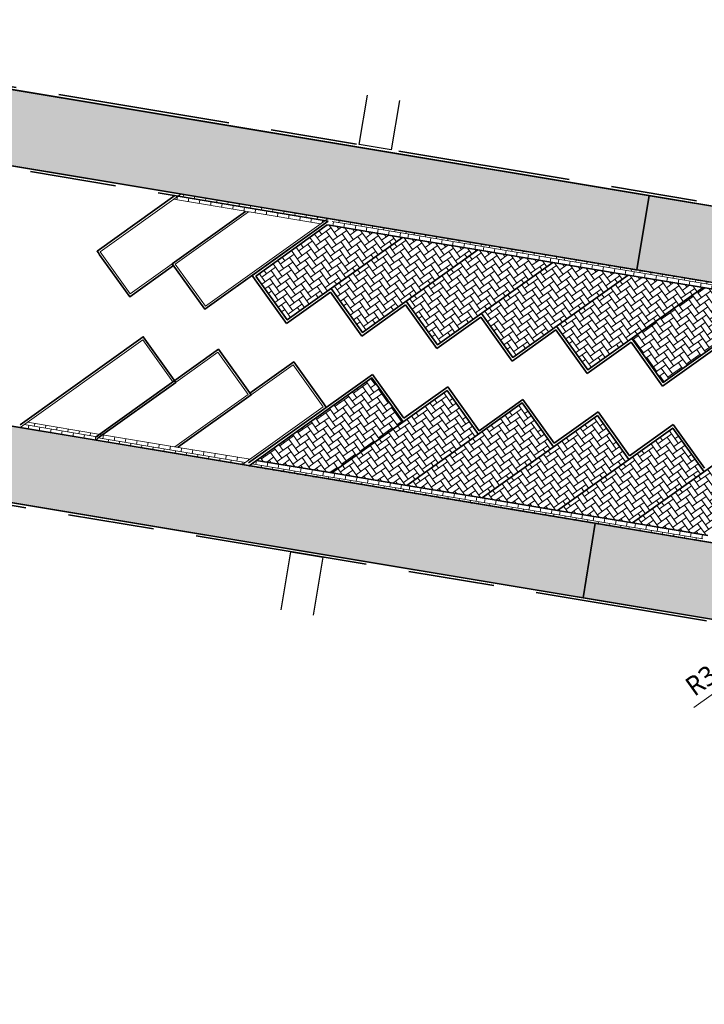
# Model space of a CAD drawing. Header units: metres. Extents: x 253823 to 255319, y 593130 to 593771.
# Tile 8 of 37: x 254029 to 254061, y 593305 to 593350. Entities that reach past the tile are written whole.
import ezdxf

# ---------------------------------------------------------------- set-up
doc = ezdxf.new("R2010")
doc.units = ezdxf.units.M
doc.linetypes.add('DASHED2', pattern=[0.375, 0.25, -0.125])
doc.linetypes.add('VH-OPSLUITBAND_100X200', pattern=[16, 8, -2, 4, -2])
doc.layers.add('00_parkeren_reserveren-V', color=7, linetype='Continuous', lineweight=13, true_color=0x84ac84)
for name, color, linetype, lineweight in [('00_verharding rijbaan overig-V', 2, 'Continuous', 35), ('00_voetpad-L', 40, 'Continuous', 25), ('N-WE-VH-KANTOPSLUITING_OPSLUITBAND_120X250-G', 20, 'VH-OPSLUITBAND_100X200', 35), ('N-WE-VH-KANTVERHARDING-G', 2, 'Continuous', 35), ('N-WE-VH-VERHARDING_BETONSTRAATSTEEN-KLEUR NTB-A', 252, 'Continuous', 18), ('N-WE-VH-VERHARDING_BETONSTRAATSTEEN-MOLGOOT-KLEUR NTB-A', 252, 'Continuous', 18), ('N-WE-VH-VERHARDING_BETONSTRAATSTEEN-PVAK-KLEUR NTB-A', 252, 'Continuous', 18), ('N-WE-VH-VERHARDING_TEGEL-45MM DIK-A', 252, 'Continuous', 18), ('N-WE-VW-SCHEIDINGSLIJN_PARKEERVAK-G', 7, 'DASHED2', 35), ('N01-WE-GR-GRAS-G', 60, 'Continuous', 35), ('X-XX-AL-M', 7, 'Continuous', 18)]:
    doc.layers.add(name, color=color, linetype=linetype, lineweight=lineweight)
doc.layers.add('HULPLIJN ARCERING', color=6, linetype='Continuous', plot=False)
doc.styles.add('Roelofs', font='segoeui.ttf', dxfattribs={"height": 1.8})
doc.dimstyles.new('Roelofs Standaard', dxfattribs={"dimtxt": 1.8, "dimasz": 1, "dimexe": 2, "dimexo": 2, "dimgap": 0.7, "dimtad": 1, "dimlfac": -1, "dimzin": 0, "dimdsep": 46, "dimtxsty": 'Roelofs', "dimblk": 'Pijl', "dimcen": 0, "dimdle": 2, "dimclrd": 256, "dimclre": 253, "dimclrt": 256, "dimazin": 0, "dimtfac": 1, "dimtofl": 0, "dimtmove": 0, "dimatfit": 3, "dimldrblk": 'Pijl', "dimfxl": 1, "dimtolj": 1, "dimtzin": 0, "dimlwd": 18, "dimlwe": 18, "dimarcsym": 0})
pattern_1 = [(90, (2.49350212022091, 0.07599420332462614), (-0.2625, 0.2625), [0.2625, -0.2625]), (180, (2.49350212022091, 0.07599420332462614), (-3.214697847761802e-17, -0.2625), [])]
pattern_2 = [(215.55, (0, 0), (-0.06095125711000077, -0.3661931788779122), [0.7875, -0.2625]), (125.5500000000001, (0.3052419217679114, -0.427144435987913), (-0.06095125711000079, -0.3661931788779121), [0.7874999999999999, -0.2625])]
pattern_3 = [(215.5502232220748, (254069.9658062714, 593340.1799188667), (-0.06094983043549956, -0.3661934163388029), [0.7874999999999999, -0.2625]), (125.5502232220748, (254070.2710498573, 593339.75277562), (-0.06094983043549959, -0.3661934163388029), [0.7874999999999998, -0.2625])]
pattern_4 = [(260.5502232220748, (254069.9658062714, 593340.1799188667), (0.2158398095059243, -0.3020358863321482), [0.2625, -0.2625]), (350.5502232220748, (254069.9658062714, 593340.1799188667), (0.04309803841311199, 0.2589378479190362), [])]
pattern_5 = [(35.54942092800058, (254034.7254663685, 593327.262586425), (0.06095495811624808, 0.3661925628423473), [0.7875, -0.2625]), (305.5494209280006, (254034.4202287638, 593327.6897339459), (0.0609549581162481, 0.3661925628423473), [0.7875, -0.2625])]
pattern_6 = [(80.54942092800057, (254034.7254663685, 593327.262586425), (-0.2158355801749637, 0.3020389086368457), [0.2625, -0.2625]), (170.5494209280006, (254034.7254663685, 593327.262586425), (-0.04310166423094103, -0.2589372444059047), [])]

# ---------------------------------------------------------------- blocks, each defined once
blk = doc.blocks.new('Pijl')
h = blk.add_hatch(color=256)
h.paths.add_polyline_path([(2.220446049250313e-16, 0), (-1.75, 0.352142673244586), (-1.749922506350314, 1.310063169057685e-14)])
h.paths.add_polyline_path([(-1.749922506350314, 1.310063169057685e-14), (-1.749845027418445, -0.3520757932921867), (0, 0)])
for p, q in [((-1.901878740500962, 1.4210854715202e-14), (0, 0)), ((0, 0), (-1.75, 0.352142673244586)), ((-1.75, 0.352142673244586), (-1.749845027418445, -0.3520757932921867)), ((0, 0), (-1.749845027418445, -0.3520757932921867))]:
    blk.add_line(p, q)
blk = doc.blocks.new('*D40')
at = {"layer": 'Defpoints', "color": 0, "transparency": 16777216}
blk.add_point((254064.3145180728, 593321.2532091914), dxfattribs=at)
at = {"layer": 'X-XX-AL-M', "lineweight": 18, "transparency": 16777216}
blk.add_line((254060.5267264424, 593318.5465969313), (254063.9077045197, 593320.9625156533), dxfattribs=at)
at = {"layer": 'X-XX-AL-M', "transparency": 16777216, "insert": (254061.5397593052, 593320.2726220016), "char_height": 0.9, "attachment_point": 5, "rotation": 35.54816142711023, "style": 'Roelofs', "bg_fill": 3, "box_fill_scale": 1.1, "bg_fill_color": 256, "bg_fill_true_color": 13158600, "bg_fill_transparency": 0}
blk.add_mtext('\\A1;R3.00', dxfattribs=at)
at = {"layer": 'Defpoints', "color": 0, "transparency": 16777216}
blk.add_point((254061.8736367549, 593319.5090479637), dxfattribs=at)
at = {"layer": 'X-XX-AL-M', "lineweight": 18, "transparency": 16777216, "xscale": 0.5, "yscale": 0.5, "zscale": 0.5, "rotation": 35.54816142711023}
blk.add_blockref('Pijl', (254064.3145180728, 593321.2532091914), dxfattribs=at)
blk = doc.blocks.new('_Parkeervak groen 45graden met overstek')
at = {"layer": 'N-WE-VH-VERHARDING_BETONSTRAATSTEEN-MOLGOOT-KLEUR NTB-A'}
h = blk.add_hatch(dxfattribs=at)
h.set_pattern_fill('AVH-BSS_KEIFORMAAT_HALFST-SO', color=256, scale=5, angle=90, pattern_type=2)
h.set_pattern_definition(pattern_1)
h.paths.add_polyline_path([(0.3000000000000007, 0.2999999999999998), (3.764823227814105, 0.3000000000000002), (3.464823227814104, -4.996003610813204e-16), (0, -2.220446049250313e-16)])
h = blk.add_hatch(dxfattribs=at)
h.set_pattern_fill('AVH-BSS_KEIFORMAAT_HALFST-SO', color=256, scale=5, angle=90, pattern_type=2)
h.set_pattern_definition(pattern_1)
h.paths.add_polyline_path([(3.764823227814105, 0.2999999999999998), (7.229646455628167, 0.3000000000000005), (6.929646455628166, -2.220446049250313e-16), (3.464823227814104, -1.387778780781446e-16)])
at = {"layer": '00_parkeren_reserveren-V', "color": 87, "true_color": 0x488448}
for points in [[(0, -2.775557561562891e-16), (4.950000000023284, 4.950000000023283), (6.647056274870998, 3.252943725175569)], [(6.788477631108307, 3.25294372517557), (8.485533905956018, 4.950000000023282), (10.18259018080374, 3.252943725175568)], [(6.647056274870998, 3.252943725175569), (3.694112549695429, 0.3000000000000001)], [(10.18259018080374, 3.252943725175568), (6.929646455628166, -6.661338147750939e-16)], [(0.3000000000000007, 0.2999999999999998), (3.764823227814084, 0.2999999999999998)], [(3.764823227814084, 0.2999999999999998), (7.229646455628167, 0.2999999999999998)], [(0, -2.220446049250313e-16), (3.464823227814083, -2.220446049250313e-16)], [(3.464823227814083, -2.220446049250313e-16), (6.929646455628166, -2.220446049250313e-16)]]:
    blk.add_lwpolyline(points, dxfattribs=at)
at = {"layer": 'N01-WE-GR-GRAS-G', "color": 87, "true_color": 0x488448}
for points in [[(-0.02142135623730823, 0.1200000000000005), (4.950000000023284, 5.091421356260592), (6.788477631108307, 3.25294372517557)], [(6.717766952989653, 3.323654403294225), (8.485533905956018, 5.091421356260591), (10.18259018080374, 3.394365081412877), (10.25330085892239, 3.323654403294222)], [(6.717766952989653, 3.323654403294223), (6.788477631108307, 3.252943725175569), (3.835533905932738, 0.2999999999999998)], [(10.25330085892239, 3.323654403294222), (10.32401153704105, 3.252943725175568), (7.191067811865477, 0.119999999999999)]]:
    blk.add_lwpolyline(points, dxfattribs=at)
blk = doc.blocks.new('*D219')
at = {"layer": 'Defpoints', "color": 0, "transparency": 16777216}
for p in [(254054.2277508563, 593318.4019991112), (254077.8962325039, 593310.3519695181)]:
    blk.add_point(p, dxfattribs=at)
at = {"layer": 'X-XX-AL-M', "lineweight": 18, "transparency": 16777216}
blk.add_line((254072.832761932, 593312.074136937), (254077.422862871, 593310.5129701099), dxfattribs=at)
at = {"layer": 'X-XX-AL-M', "transparency": 16777216, "insert": (254075.1536798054, 593312.1460028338), "char_height": 0.9, "attachment_point": 5, "rotation": 341.21600875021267, "style": 'Roelofs', "bg_fill": 3, "box_fill_scale": 1.1, "bg_fill_color": 256, "bg_fill_true_color": 13158600, "bg_fill_transparency": 0}
blk.add_mtext('\\A1;R25.00', dxfattribs=at)
at = {"layer": 'X-XX-AL-M', "lineweight": 18, "transparency": 16777216, "xscale": 0.5, "yscale": 0.5, "zscale": 0.5, "rotation": 341.2160087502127}
blk.add_blockref('Pijl', (254077.8962325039, 593310.3519695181), dxfattribs=at)

msp = doc.modelspace()

# ---------------------------------------------------------------- hatches: boundary and pattern name
at = {"layer": 'N-WE-VH-VERHARDING_BETONSTRAATSTEEN-KLEUR NTB-A'}
h = msp.add_hatch(dxfattribs=at)
h.set_pattern_fill('AVH-BSS_KEIFORMAAT_KEPER-SO', color=256, scale=5, angle=215.55, pattern_type=2)
h.set_pattern_definition(pattern_2)
edge = h.paths.add_edge_path()
edge.add_line((254058.447025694, 593342.2907898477), (254057.8803704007, 593338.8369561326))
edge.add_line((254057.8803704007, 593338.8369561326), (254065.780596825, 593337.5220295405))
edge.add_arc((254064.9432095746, 593332.5926017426), 5.000047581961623, -9.451718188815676, 80.35890768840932, ccw=False)
edge.add_line((254069.875378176, 593331.7715117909), (254069.5617173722, 593329.8874425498))
edge.add_arc((254064.6295989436, 593330.7085441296), 4.999999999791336, 260.5502226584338, 350.54805595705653, ccw=False)
edge.add_line((254063.8086838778, 593325.7763946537), (254055.9521234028, 593327.0840534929))
edge.add_line((254055.9521234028, 593327.0840534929), (254055.3854681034, 593323.6302197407))
edge.add_line((254055.3854681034, 593323.6302197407), (254062.3661857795, 593322.4683376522))
edge.add_arc((254061.8736367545, 593319.5090479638), 3.000000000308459, -9.45480162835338, 80.55022294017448, ccw=False)
edge.add_line((254064.8328832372, 593319.0162394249), (254057.5646837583, 593275.3717161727))
edge.add_arc((254054.6054372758, 593275.8645247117), 3.000000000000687, 260.5502229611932, 350.5451983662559, ccw=False)
edge.add_line((254054.1128882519, 593272.9052350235), (254047.2506331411, 593274.0474000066))
edge.add_line((254047.2506331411, 593274.0474000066), (254046.6839778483, 593270.5935662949))
edge.add_line((254046.6839778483, 593270.5935662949), (254054.409468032, 593269.3077230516))
edge.add_arc((254053.5885529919, 593264.3755735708), 5.000000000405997, -9.450256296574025, 80.55022295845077, ccw=False)
edge.add_line((254058.5206956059, 593263.5546172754), (254058.2776921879, 593262.0947009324))
edge.add_arc((254053.3455495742, 593262.9156572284), 5.000000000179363, 260.550221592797, 350.5497436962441, ccw=False)
edge.add_line((254052.5246344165, 593257.9835077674), (254044.8253481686, 593259.2649897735))
edge.add_line((254044.8253481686, 593259.2649897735), (254044.2586928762, 593255.8111560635))
edge.add_line((254044.2586928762, 593255.8111560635), (254051.0766683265, 593254.6763608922))
edge.add_arc((254050.5808234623, 593251.711786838), 3.005754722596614, -8.310609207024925, 80.50478837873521, ccw=False)
edge.add_line((254053.5550148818, 593251.2773367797), (254050.6957087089, 593234.1244798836))
edge.add_line((254050.6957087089, 593234.1244798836), (254068.4710299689, 593231.1659262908))
edge.add_arc((254067.6501149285, 593226.2337768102), 5.000000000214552, -9.449777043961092, 80.55022295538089, ccw=False)
edge.add_line((254072.5822644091, 593225.4128617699), (254071.5593666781, 593219.2671776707))
edge.add_line((254071.5593666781, 593219.2671776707), (254076.0377215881, 593218.5215656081))
edge.add_line((254076.0377215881, 593218.5215656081), (254078.1870127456, 593218.1637263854))
edge.add_line((254078.1870127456, 593218.1637263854), (254078.8319404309, 593222.2571609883))
edge.add_arc((254081.9682215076, 593226.1512258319), 4.999999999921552, 170.5283550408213, 231.1520200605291, ccw=False)
edge.add_line((254077.0363857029, 593226.9740232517), (254077.5224649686, 593229.8875753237))
edge.add_arc((254082.4543007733, 593229.0647779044), 4.999999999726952, 111.2948186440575, 170.5283550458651, ccw=False)
edge.add_line((254080.6384659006, 593233.7233982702), (254081.2928908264, 593237.8771130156))
edge.add_line((254081.2928908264, 593237.8771130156), (254072.9881182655, 593239.2596304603))
edge.add_arc((254073.4807565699, 593242.2189052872), 3.000000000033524, 170.5497989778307, 260.54849436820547, ccw=False)
edge.add_line((254070.5214705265, 593242.7114762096), (254077.4407845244, 593284.281590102))
edge.add_arc((254080.4000705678, 593283.7890191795), 3.000000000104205, 80.53931574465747, 170.5497989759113, ccw=False)
edge.add_line((254080.8931829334, 593286.7482150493), (254088.7856446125, 593285.4345342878))
edge.add_line((254088.7856446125, 593285.4345342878), (254089.3303772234, 593288.8920171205))
edge.add_line((254089.3303772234, 593288.8920171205), (254080.5991429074, 593290.3453111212))
edge.add_arc((254081.4200956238, 593295.2774543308), 5.000000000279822, 170.5486416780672, 260.5497852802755, ccw=False)
edge.add_line((254076.4879688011, 593296.0985054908), (254077.1472034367, 593300.0585861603))
edge.add_arc((254082.0633574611, 593299.1371357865), 5.001763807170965, 80.55858938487, 169.3840433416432, ccw=False)
edge.add_line((254082.8838416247, 593304.071145), (254091.4960357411, 593302.6377170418))
edge.add_line((254091.4960357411, 593302.6377170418), (254092.0407675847, 593306.0951964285))
edge.add_line((254092.0407675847, 593306.0951964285), (254084.3266300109, 593307.379150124))
edge.add_arc((254084.8191790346, 593310.3384398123), 2.999999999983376, 170.5497989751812, 260.5502229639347, ccw=False)
edge.add_line((254081.8598929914, 593310.8310107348), (254091.8035935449, 593370.5710487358))
edge.add_line((254091.8035935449, 593370.5710487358), (254094.8771552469, 593389.0364773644))
edge.add_line((254094.8771552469, 593389.0364773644), (254091.3967868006, 593389.52667628))
edge.add_line((254091.3967868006, 593389.52667628), (254089.8436312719, 593380.1126056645))
edge.add_line((254089.8436312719, 593380.1126056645), (254088.3511022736, 593371.1457340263))
edge.add_line((254088.3511022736, 593371.1457340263), (254083.7849798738, 593343.7132127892))
edge.add_line((254083.7849798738, 593343.7132127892), (254083.6925062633, 593343.1576463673))
edge.add_line((254083.6925062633, 593343.1576463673), (254081.3938045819, 593329.3475915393))
edge.add_line((254081.3938045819, 593329.3475915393), (254078.8888581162, 593314.2995865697))
edge.add_arc((254054.2277508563, 593318.4019991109), 24.99999999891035, 330.96830742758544, 350.555247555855, ccw=False)
edge.add_arc((254097.9453006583, 593294.1372723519), 25.00001125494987, 150.9681641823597, 169.7046346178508)
edge.add_arc((254097.9453006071, 593294.1372723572), 25.00001120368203, 169.7046346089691, 174.67426699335)
edge.add_arc((254102.110745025, 593294.9511495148), 29.09656326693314, 177.031998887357, 189.7597827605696)
edge.add_arc((254046.4133786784, 593285.4280489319), 27.40909522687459, -3.6245374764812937, 9.641843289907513, ccw=False)
edge.add_arc((254068.7776500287, 593284.0113923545), 5.000000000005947, 350.5513757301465, 356.37546251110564, ccw=False)
edge.add_line((254073.7098160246, 593283.1905765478), (254066.5393821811, 593240.1044545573))
edge.add_arc((254061.6072161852, 593240.9252703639), 4.99999999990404, 260.55014886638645, 350.55137573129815, ccw=False)
edge.add_line((254060.7862947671, 593235.9931219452), (254059.6557308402, 593236.1812989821))
edge.add_arc((254060.476652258, 593241.113447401), 4.999999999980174, 170.5451983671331, 260.5501488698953, ccw=False)
edge.add_line((254055.5445747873, 593241.934794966), (254056.2457705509, 593246.1453776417))
edge.add_arc((254080.9061579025, 593242.038639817), 24.99999999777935, 150.903751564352, 170.5451983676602, ccw=False)
edge.add_arc((254037.2159546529, 593266.3525481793), 25.00000000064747, 330.9037515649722, 350.5358395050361)
edge.add_arc((254037.2159546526, 593266.3525481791), 25.00000000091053, 350.5358395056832, 370.167927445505)
edge.add_arc((254086.4306836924, 593275.1792375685), 24.99999999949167, 170.5867439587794, 190.1679274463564, ccw=False)
edge.add_line((254061.7673249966, 593279.2680928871), (254062.6698865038, 593284.7122077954))
edge.add_line((254062.6698865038, 593284.7122077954), (254064.9688053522, 593298.5257645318))
edge.add_line((254064.9688053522, 593298.5257645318), (254067.5847037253, 593314.2340695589))
edge.add_arc((254092.2214851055, 593309.9880121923), 24.99999999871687, 150.8347983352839, 170.2213501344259, ccw=False)
edge.add_arc((254048.5599982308, 593334.3534578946), 25.00000381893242, 330.8374920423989, 351.4175676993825)
edge.add_arc((254048.5600030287, 593334.3534641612), 25.00000000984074, 351.417551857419, 370.253023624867)
edge.add_arc((254097.7616475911, 593343.253247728), 25.00007974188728, 177.4542958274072, 190.2530134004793, ccw=False)
edge.add_arc((254097.7615669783, 593343.2532297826), 25.00000000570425, 174.8932706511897, 177.4542465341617, ccw=False)
edge.add_line((254072.8608015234, 593345.4785117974), (254079.9152719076, 593388.2774424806))
edge.add_line((254079.9152719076, 593388.2774424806), (254076.4498187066, 593388.776515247))
edge.add_line((254076.4498187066, 593388.776515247), (254068.9248368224, 593343.5878494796))
edge.add_arc((254065.9655903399, 593344.0806580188), 3.000000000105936, 260.55022296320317, 350.5451983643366, ccw=False)
edge.add_line((254065.4730413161, 593341.1213683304), (254058.447025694, 593342.2907898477))
h = msp.add_hatch(dxfattribs=at)
h.set_pattern_fill('AVH-BSS_KEIFORMAAT_KEPER-SO', color=256, scale=5, angle=215.55, pattern_type=2)
h.set_pattern_definition(pattern_2)
h.paths.add_polyline_path([(254016.0871103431, 593349.3412433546), (254015.5098009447, 593345.8891829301), (254057.8803704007, 593338.8369561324), (254058.4470256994, 593342.2907898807)])
h = msp.add_hatch(dxfattribs=at)
h.set_pattern_fill('AVH-BSS_KEIFORMAAT_KEPER-SO', color=256, scale=5, angle=215.55, pattern_type=2)
h.set_pattern_definition(pattern_2)
h.paths.add_polyline_path([(254013.5452996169, 593334.1423149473), (254012.9679901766, 593330.690254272), (254055.3854681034, 593323.6302197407), (254055.9521234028, 593327.0840534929)])
at = {"layer": 'N-WE-VH-VERHARDING_BETONSTRAATSTEEN-MOLGOOT-KLEUR NTB-A'}
h = msp.add_hatch(dxfattribs=at)
h.set_pattern_fill('AVH-BSS_KEIFORMAAT_HALFST-SO', color=256, scale=4.999999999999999, angle=260.5502232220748, pattern_type=2)
h.set_pattern_definition([(260.5502232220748, (254056.0155808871, 593342.501817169), (0.2158398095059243, -0.3020358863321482), [0.2625, -0.2625]), (350.5502232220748, (254056.0155808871, 593342.501817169), (0.04309803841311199, 0.2589378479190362), [])])
h.paths.add_polyline_path([(254047.011201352, 593340.3419113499), (254043.5236450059, 593340.9223859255), (254043.868828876, 593341.1690599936), (254047.3563852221, 593340.588585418)])
h = msp.add_hatch(dxfattribs=at)
h.set_pattern_fill('AVH-BSS_KEIFORMAAT_HALFST-SO', color=256, scale=4.999999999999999, angle=260.5502232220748, pattern_type=2)
h.set_pattern_definition([(260.5502232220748, (254059.5031372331, 593341.9213425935), (0.2158398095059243, -0.3020358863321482), [0.2625, -0.2625]), (350.5502232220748, (254059.5031372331, 593341.9213425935), (0.04309803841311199, 0.2589378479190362), [])])
h.paths.add_polyline_path([(254050.498757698, 593339.7614367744), (254047.011201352, 593340.3419113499), (254047.3563852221, 593340.588585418), (254050.8439415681, 593340.0081108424)])
h = msp.add_hatch(dxfattribs=at)
h.set_pattern_fill('AVH-BSS_KEIFORMAAT_HALFST-SO', color=256, scale=4.999999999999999, angle=260.5502232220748, pattern_type=2)
h.set_pattern_definition([(260.5502232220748, (254062.9906935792, 593341.3408680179), (0.2158398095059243, -0.3020358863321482), [0.2625, -0.2625]), (350.5502232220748, (254062.9906935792, 593341.3408680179), (0.04309803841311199, 0.2589378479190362), [])])
h.paths.add_polyline_path([(254053.9863140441, 593339.1809621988), (254050.498757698, 593339.7614367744), (254050.8439415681, 593340.0081108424), (254054.3314979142, 593339.4276362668)])
h = msp.add_hatch(dxfattribs=at)
h.set_pattern_fill('AVH-BSS_KEIFORMAAT_HALFST-SO', color=256, scale=4.999999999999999, angle=260.5502232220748, pattern_type=2)
h.set_pattern_definition([(260.5502232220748, (254066.4782499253, 593340.7603934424), (0.2158398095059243, -0.3020358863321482), [0.2625, -0.2625]), (350.5502232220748, (254066.4782499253, 593340.7603934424), (0.04309803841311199, 0.2589378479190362), [])])
h.paths.add_polyline_path([(254057.4738703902, 593338.6004876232), (254053.9863140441, 593339.1809621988), (254054.3314979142, 593339.4276362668), (254057.8190542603, 593338.8471616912)])
h = msp.add_hatch(dxfattribs=at)
h.set_pattern_fill('AVH-BSS_KEIFORMAAT_HALFST-SO', color=256, scale=4.999999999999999, angle=260.5502232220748, pattern_type=2)
h.set_pattern_definition(pattern_4)
h.paths.add_polyline_path([(254060.9614267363, 593338.0200130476), (254057.4738703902, 593338.6004876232), (254057.8190542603, 593338.8471616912), (254061.3066106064, 593338.2666871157)])
h = msp.add_hatch(dxfattribs=at)
h.set_pattern_fill('AVH-BSS_KEIFORMAAT_HALFST-SO', color=256, scale=4.999999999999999, angle=260.5502232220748, pattern_type=2)
h.set_pattern_definition(pattern_4)
h.paths.add_polyline_path([(254064.4489830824, 593337.4395384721), (254060.9614267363, 593338.0200130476), (254061.3066106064, 593338.2666871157), (254064.7941669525, 593337.68621254)])
h = msp.add_hatch(dxfattribs=at)
h.set_pattern_fill('AVH-BSS_KEIFORMAAT_HALFST-SO', color=256, scale=5, angle=260.549854, pattern_type=2)
h.set_pattern_definition([(260.549854, (253902.8047218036, 593288.8752101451), (0.2158378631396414, -0.3020372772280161), [0.2625, -0.2625]), (350.549854, (253902.8047218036, 593288.8752101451), (0.04309970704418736, 0.2589375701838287), [])])
h.paths.add_polyline_path([(254029.6122187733, 593331.7720504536), (254033.0997972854, 593331.1917090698), (254032.7544454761, 593330.9448950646), (254029.267044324, 593331.525363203)])
h = msp.add_hatch(dxfattribs=at)
h.set_pattern_fill('AVH-BSS_KEIFORMAAT_HALFST-SO', color=256, scale=5, angle=80.54942092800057, pattern_type=2)
h.set_pattern_definition(pattern_6)
h.paths.add_polyline_path([(254040.2423279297, 593330.002889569), (254043.7298761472, 593329.4223661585), (254043.3846888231, 593329.1756969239), (254039.8971406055, 593329.7562203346)])
h = msp.add_hatch(dxfattribs=at)
h.set_pattern_fill('AVH-BSS_KEIFORMAAT_HALFST-SO', color=256, scale=5, angle=80.54942092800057, pattern_type=2)
h.set_pattern_definition(pattern_6)
h.paths.add_polyline_path([(254043.7298761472, 593329.4223661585), (254047.2174243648, 593328.8418427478), (254046.8722370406, 593328.5951735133), (254043.3846888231, 593329.1756969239)])
h = msp.add_hatch(dxfattribs=at)
h.set_pattern_fill('AVH-BSS_KEIFORMAAT_HALFST-SO', color=256, scale=5, angle=80.54942092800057, pattern_type=2)
h.set_pattern_definition([(80.54942092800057, (254038.2130145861, 593326.6820630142), (-0.2158355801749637, 0.3020389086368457), [0.2625, -0.2625]), (170.5494209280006, (254038.2130145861, 593326.6820630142), (-0.04310166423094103, -0.2589372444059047), [])])
h.paths.add_polyline_path([(254047.2174243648, 593328.8418427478), (254050.7049725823, 593328.2613193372), (254050.3597852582, 593328.0146501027), (254046.8722370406, 593328.5951735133)])
h = msp.add_hatch(dxfattribs=at)
h.set_pattern_fill('AVH-BSS_KEIFORMAAT_HALFST-SO', color=256, scale=5, angle=80.54942092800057, pattern_type=2)
h.set_pattern_definition([(80.54942092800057, (254041.7005628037, 593326.1015396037), (-0.2158355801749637, 0.3020389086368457), [0.2625, -0.2625]), (170.5494209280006, (254041.7005628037, 593326.1015396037), (-0.04310166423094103, -0.2589372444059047), [])])
h.paths.add_polyline_path([(254050.7049725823, 593328.2613193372), (254054.1925207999, 593327.6807959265), (254053.8473334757, 593327.434126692), (254050.3597852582, 593328.0146501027)])
h = msp.add_hatch(dxfattribs=at)
h.set_pattern_fill('AVH-BSS_KEIFORMAAT_HALFST-SO', color=256, scale=5, angle=80.54942092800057, pattern_type=2)
h.set_pattern_definition([(80.54942092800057, (254045.1881110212, 593325.521016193), (-0.2158355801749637, 0.3020389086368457), [0.2625, -0.2625]), (170.5494209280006, (254045.1881110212, 593325.521016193), (-0.04310166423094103, -0.2589372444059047), [])])
h.paths.add_polyline_path([(254054.1925207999, 593327.6807959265), (254057.6800690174, 593327.1002725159), (254057.3348816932, 593326.8536032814), (254053.8473334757, 593327.434126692)])
h = msp.add_hatch(dxfattribs=at)
h.set_pattern_fill('AVH-BSS_KEIFORMAAT_HALFST-SO', color=256, scale=5, angle=80.54942092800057, pattern_type=2)
h.set_pattern_definition([(80.54942092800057, (254048.6756592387, 593324.9404927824), (-0.2158355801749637, 0.3020389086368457), [0.2625, -0.2625]), (170.5494209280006, (254048.6756592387, 593324.9404927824), (-0.04310166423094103, -0.2589372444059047), [])])
h.paths.add_polyline_path([(254057.6800690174, 593327.1002725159), (254061.167617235, 593326.5197491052), (254060.8224299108, 593326.2730798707), (254057.3348816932, 593326.8536032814)])
at = {"layer": 'N-WE-VH-VERHARDING_BETONSTRAATSTEEN-PVAK-KLEUR NTB-A'}
h = msp.add_hatch(dxfattribs=at)
h.set_pattern_fill('AVH-BSS_KEIFORMAAT_ELLEBOOG-SO', color=256, scale=4.999999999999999, angle=215.5502232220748, pattern_type=2)
h.set_pattern_definition([(215.5502232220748, (254056.0155808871, 593342.501817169), (-0.06094983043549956, -0.3661934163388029), [0.7874999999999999, -0.2625]), (125.5502232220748, (254056.320824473, 593342.0746739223), (-0.06094983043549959, -0.3661934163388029), [0.7874999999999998, -0.2625])])
h.paths.add_polyline_path([(254047.011201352, 593340.3419113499), (254041.6608513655, 593336.5184632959), (254040.2073104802, 593338.5524787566), (254043.5236450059, 593340.9223859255)])
h = msp.add_hatch(dxfattribs=at)
h.set_pattern_fill('AVH-BSS_KEIFORMAAT_ELLEBOOG-SO', color=256, scale=4.999999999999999, angle=215.5502232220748, pattern_type=2)
h.set_pattern_definition([(215.5502232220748, (254059.5031372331, 593341.9213425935), (-0.06094983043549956, -0.3661934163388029), [0.7874999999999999, -0.2625]), (125.5502232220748, (254059.808380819, 593341.4941993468), (-0.06094983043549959, -0.3661934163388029), [0.7874999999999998, -0.2625])])
h.paths.add_polyline_path([(254050.498757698, 593339.7614367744), (254045.1484077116, 593335.9379887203), (254043.6948668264, 593337.9720041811), (254047.011201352, 593340.3419113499)])
h = msp.add_hatch(dxfattribs=at)
h.set_pattern_fill('AVH-BSS_KEIFORMAAT_ELLEBOOG-SO', color=256, scale=4.999999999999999, angle=215.5502232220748, pattern_type=2)
h.set_pattern_definition([(215.5502232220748, (254062.9906935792, 593341.3408680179), (-0.06094983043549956, -0.3661934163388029), [0.7874999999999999, -0.2625]), (125.5502232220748, (254063.2959371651, 593340.9137247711), (-0.06094983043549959, -0.3661934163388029), [0.7874999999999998, -0.2625])])
h.paths.add_polyline_path([(254053.9863140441, 593339.1809621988), (254048.6359640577, 593335.3575141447), (254047.1824231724, 593337.3915296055), (254050.498757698, 593339.7614367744)])
h = msp.add_hatch(dxfattribs=at)
h.set_pattern_fill('AVH-BSS_KEIFORMAAT_ELLEBOOG-SO', color=256, scale=4.999999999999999, angle=215.5502232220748, pattern_type=2)
h.set_pattern_definition([(215.5502232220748, (254066.4782499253, 593340.7603934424), (-0.06094983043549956, -0.3661934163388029), [0.7874999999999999, -0.2625]), (125.5502232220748, (254066.7834935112, 593340.3332501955), (-0.06094983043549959, -0.3661934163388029), [0.7874999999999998, -0.2625])])
h.paths.add_polyline_path([(254057.4738703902, 593338.6004876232), (254052.1235204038, 593334.7770395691), (254050.6699795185, 593336.81105503), (254053.9863140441, 593339.1809621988)])
h = msp.add_hatch(dxfattribs=at)
h.set_pattern_fill('AVH-BSS_KEIFORMAAT_ELLEBOOG-SO', color=256, scale=4.999999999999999, angle=215.5502232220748, pattern_type=2)
h.set_pattern_definition(pattern_3)
h.paths.add_polyline_path([(254060.9614267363, 593338.0200130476), (254055.6110767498, 593334.1965649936), (254054.1575358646, 593336.2305804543), (254057.4738703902, 593338.6004876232)])
h = msp.add_hatch(dxfattribs=at)
h.set_pattern_fill('AVH-BSS_KEIFORMAAT_ELLEBOOG-SO', color=256, scale=4.999999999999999, angle=215.5502232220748, pattern_type=2)
h.set_pattern_definition(pattern_3)
h.paths.add_polyline_path([(254064.4489830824, 593337.4395384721), (254059.0986330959, 593333.616090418), (254057.6450922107, 593335.6501058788), (254060.9614267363, 593338.0200130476)])
h = msp.add_hatch(dxfattribs=at)
h.set_pattern_fill('AVH-BSS_KEIFORMAAT_ELLEBOOG-SO', color=256, scale=5, angle=35.54942092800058, pattern_type=2)
h.set_pattern_definition(pattern_5)
h.paths.add_polyline_path([(254040.2423279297, 593330.002889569), (254045.5927314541, 593333.8262627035), (254047.0462438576, 593331.7922268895), (254043.7298761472, 593329.4223661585)])
h = msp.add_hatch(dxfattribs=at)
h.set_pattern_fill('AVH-BSS_KEIFORMAAT_ELLEBOOG-SO', color=256, scale=5, angle=35.54942092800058, pattern_type=2)
h.set_pattern_definition(pattern_5)
h.paths.add_polyline_path([(254043.7298761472, 593329.4223661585), (254049.0802796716, 593333.2457392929), (254050.5337920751, 593331.2117034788), (254047.2174243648, 593328.8418427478)])
h = msp.add_hatch(dxfattribs=at)
h.set_pattern_fill('AVH-BSS_KEIFORMAAT_ELLEBOOG-SO', color=256, scale=5, angle=35.54942092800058, pattern_type=2)
h.set_pattern_definition([(35.54942092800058, (254038.2130145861, 593326.6820630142), (0.06095495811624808, 0.3661925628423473), [0.7875, -0.2625]), (305.5494209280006, (254037.9077769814, 593327.1092105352), (0.0609549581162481, 0.3661925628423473), [0.7875, -0.2625])])
h.paths.add_polyline_path([(254047.2174243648, 593328.8418427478), (254052.5678278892, 593332.6652158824), (254054.0213402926, 593330.6311800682), (254050.7049725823, 593328.2613193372)])
h = msp.add_hatch(dxfattribs=at)
h.set_pattern_fill('AVH-BSS_KEIFORMAAT_ELLEBOOG-SO', color=256, scale=5, angle=35.54942092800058, pattern_type=2)
h.set_pattern_definition([(35.54942092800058, (254041.7005628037, 593326.1015396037), (0.06095495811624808, 0.3661925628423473), [0.7875, -0.2625]), (305.5494209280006, (254041.3953251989, 593326.5286871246), (0.0609549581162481, 0.3661925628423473), [0.7875, -0.2625])])
h.paths.add_polyline_path([(254050.7049725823, 593328.2613193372), (254056.0553761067, 593332.0846924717), (254057.5088885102, 593330.0506566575), (254054.1925207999, 593327.6807959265)])
h = msp.add_hatch(dxfattribs=at)
h.set_pattern_fill('AVH-BSS_KEIFORMAAT_ELLEBOOG-SO', color=256, scale=5, angle=35.54942092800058, pattern_type=2)
h.set_pattern_definition([(35.54942092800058, (254045.1881110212, 593325.521016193), (0.06095495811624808, 0.3661925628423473), [0.7875, -0.2625]), (305.5494209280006, (254044.8828734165, 593325.9481637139), (0.0609549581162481, 0.3661925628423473), [0.7875, -0.2625])])
h.paths.add_polyline_path([(254054.1925207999, 593327.6807959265), (254059.5429243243, 593331.5041690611), (254060.9964367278, 593329.470133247), (254057.6800690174, 593327.1002725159)])
h = msp.add_hatch(dxfattribs=at)
h.set_pattern_fill('AVH-BSS_KEIFORMAAT_ELLEBOOG-SO', color=256, scale=5, angle=35.54942092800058, pattern_type=2)
h.set_pattern_definition([(35.54942092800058, (254048.6756592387, 593324.9404927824), (0.06095495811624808, 0.3661925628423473), [0.7875, -0.2625]), (305.5494209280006, (254048.370421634, 593325.3676403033), (0.0609549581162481, 0.3661925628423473), [0.7875, -0.2625])])
h.paths.add_polyline_path([(254057.6800690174, 593327.1002725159), (254063.0304725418, 593330.9236456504), (254064.4839849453, 593328.8896098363), (254061.167617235, 593326.5197491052)])

# ---------------------------------------------------------------- linework, layer by layer
at = {"layer": '00_parkeren_reserveren-V', "color": 87, "true_color": 0x488448}
for points in [[(254029.267044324, 593331.525363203), (254034.9624227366, 593335.5957028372), (254036.3578965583, 593333.6431012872)], [(254036.3578965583, 593333.6431012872), (254032.9602941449, 593331.2149227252)], [(254029.6122187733, 593331.7720504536), (254033.0997972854, 593331.1917090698)], [(254029.267044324, 593331.525363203), (254032.7544454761, 593330.9448950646)]]:
    msp.add_lwpolyline(points, dxfattribs=at)
at = {"layer": '00_verharding rijbaan overig-V'}
msp.add_lwpolyline([(254076.913585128, 593391.5615034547), (254068.9248368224, 593343.5878494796, -0.4141878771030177), (254065.4730413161, 593341.1213683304), (253977.3659754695, 593355.7860522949), (253976.7913677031, 593352.3335422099), (254065.780596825, 593337.5220295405, -0.4132458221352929), (254069.875378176, 593331.7715117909), (254069.5617173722, 593329.8874425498, -0.4142024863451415), (254063.8086838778, 593325.7763946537), (253974.8359516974, 593340.5851624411), (253974.2612588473, 593337.1326660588), (254062.3661857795, 593322.4683376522, -0.4142392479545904), (254064.8328832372, 593319.0162394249), (254057.5646837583, 593275.3717161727, -0.4141878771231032)], format="xyb", dxfattribs=at)
at = {"layer": '00_voetpad-L', "color": 1}
for points in [[(254046.863953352, 593346.6898151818), (254046.4834450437, 593344.4036786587), (254045.0038118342, 593344.649951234), (254045.3856637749, 593346.9441671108)], [(254041.3774244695, 593323.0648282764), (254041.8268921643, 593325.7652805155), (254043.3065370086, 593325.519006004), (254042.8577694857, 593322.8227604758)]]:
    msp.add_lwpolyline(points, dxfattribs=at)
at = {"layer": 'HULPLIJN ARCERING', "flags": 128}
msp.add_lwpolyline([(254076.4498187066, 593388.776515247), (254068.9248368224, 593343.5878494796, -0.4141878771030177), (254065.4730413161, 593341.1213683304), (254058.447025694, 593342.2907898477), (254057.8803704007, 593338.8369561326), (254065.780596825, 593337.5220295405, -0.4132458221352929), (254069.875378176, 593331.7715117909), (254069.5617173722, 593329.8874425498, -0.4142024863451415), (254063.8086838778, 593325.7763946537), (254055.9521234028, 593327.0840534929), (254055.3854681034, 593323.6302197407), (254062.3661857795, 593322.4683376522, -0.4142392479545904), (254064.8328832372, 593319.0162394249), (254057.5646837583, 593275.3717161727, -0.4141878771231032)], format="xyb", dxfattribs=at)
for points in [[(254016.0871103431, 593349.3412433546), (254015.5098009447, 593345.8891829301), (254057.8803704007, 593338.8369561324), (254058.4470256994, 593342.2907898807)], [(254013.5452996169, 593334.1423149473), (254012.9679901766, 593330.690254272), (254055.3854681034, 593323.6302197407), (254055.9521234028, 593327.0840534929)]]:
    msp.add_lwpolyline(points, close=True, dxfattribs=at)
at = {"layer": 'N-WE-VH-KANTOPSLUITING_OPSLUITBAND_120X250-G', "flags": 128}
for points in [[(254076.7852373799, 593391.5189643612), (254068.8064669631, 593343.6075618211, -0.4141878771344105), (254065.492743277, 593341.2397399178), (253977.4448632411, 593355.8945733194)], [(253974.3007668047, 593337.0044394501), (254062.3464838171, 593322.3499660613, -0.4142392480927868), (254064.7145133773, 593319.035951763), (254057.4463138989, 593275.391428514, -0.4141878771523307), (254054.1325902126, 593273.0236066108), (253966.0907220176, 593287.6774393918)]]:
    msp.add_lwpolyline(points, format="xyb", dxfattribs=at)
msp.add_lwpolyline([(254043.5615135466, 593341.0985592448), (254013.7267939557, 593346.0642987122)], dxfattribs=at)
at = {"layer": 'N-WE-VH-KANTOPSLUITING_OPSLUITBAND_120X250-G'}
for points in [[(254043.5615135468, 593341.0985592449), (254040.0380686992, 593338.5806476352), (254040.1776086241, 593338.385382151)], [(254043.6670040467, 593337.8046014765), (254041.6329885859, 593336.3510605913), (254040.1794477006, 593338.385076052)], [(254047.1545603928, 593337.2241269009), (254045.120544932, 593335.7705860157), (254043.6670040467, 593337.8046014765)], [(254050.6421167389, 593336.6436523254), (254048.608101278, 593335.19011144), (254047.1545603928, 593337.2241269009)], [(254064.823496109, 593337.5596801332), (254059.0707703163, 593333.4486877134), (254057.6172294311, 593335.4827031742)], [(254054.129673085, 593336.0631777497), (254052.0956576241, 593334.6096368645), (254050.6421167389, 593336.6436523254)], [(254057.6172294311, 593335.4827031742), (254055.5832139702, 593334.0291622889), (254054.129673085, 593336.0631777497)], [(254039.8678132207, 593329.882753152), (254045.6205965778, 593333.993665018), (254047.0741089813, 593331.9596292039)], [(254047.0741089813, 593331.9596292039), (254049.1081447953, 593333.4131416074), (254050.5616571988, 593331.3791057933)], [(254050.5616571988, 593331.3791057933), (254052.5956930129, 593332.8326181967), (254054.0492054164, 593330.7985823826)], [(254054.0492054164, 593330.7985823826), (254056.0832412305, 593332.2520947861), (254057.5367536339, 593330.218058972)], [(254057.5367536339, 593330.218058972), (254059.570789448, 593331.6715713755), (254061.0243018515, 593329.6375355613)]]:
    msp.add_lwpolyline(points, dxfattribs=at)
at = {"layer": 'N-WE-VH-KANTVERHARDING-G', "flags": 128}
for points in [[(254076.913585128, 593391.5615034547), (254068.9248368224, 593343.5878494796, -0.4141878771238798), (254065.4730413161, 593341.1213683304), (253977.5888128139, 593355.7489633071, -0.08899987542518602), (253975.5926627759, 593356.4606088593, -0.313653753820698), (253972.6553415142, 593362.6527009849), (253972.7629607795, 593363.2992489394)], [(254055.9521234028, 593327.0840534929), (254010.9376151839, 593334.5763422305), (253975.0585986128, 593340.5481047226), (253974.0723082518, 593340.7122599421, -0.05615589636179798), (253972.9954389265, 593341.0185738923)]]:
    msp.add_lwpolyline(points, format="xyb", dxfattribs=at)
at = {"layer": 'N-WE-VH-KANTVERHARDING-G'}
for points in [[(254057.8803704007, 593338.8369561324), (253992.2699186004, 593349.7572669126)], [(254043.5218059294, 593340.9226920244), (254040.2054714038, 593338.5527848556)], [(254047.011201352, 593340.3419113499), (254043.5236450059, 593340.9223859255)], [(254040.2073104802, 593338.5524787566), (254041.6608513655, 593336.5184632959), (254047.011201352, 593340.3419113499)], [(254050.498757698, 593339.7614367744), (254047.011201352, 593340.3419113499)], [(254043.6948668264, 593337.9720041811), (254045.1484077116, 593335.9379887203), (254050.498757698, 593339.7614367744)], [(254053.9863140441, 593339.1809621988), (254050.498757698, 593339.7614367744)], [(254047.1824231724, 593337.3915296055), (254048.6359640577, 593335.3575141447), (254053.9863140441, 593339.1809621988)], [(254057.4738703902, 593338.6004876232), (254053.9863140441, 593339.1809621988)], [(254050.6699795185, 593336.81105503), (254052.1235204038, 593334.7770395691), (254057.4738703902, 593338.6004876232)], [(254060.9614267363, 593338.0200130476), (254057.4738703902, 593338.6004876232)], [(254054.1575358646, 593336.2305804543), (254055.6110767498, 593334.1965649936), (254060.9614267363, 593338.0200130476)], [(254057.6450922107, 593335.6501058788), (254059.0986330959, 593333.616090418), (254064.4489830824, 593337.4395384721), (254064.7941669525, 593337.68621254)], [(254064.4489830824, 593337.4395384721), (254060.9614267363, 593338.0200130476)], [(254047.0462438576, 593331.7922268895), (254045.5927314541, 593333.8262627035), (254040.2423279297, 593330.002889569), (254039.8971406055, 593329.7562203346)], [(254050.5337920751, 593331.2117034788), (254049.0802796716, 593333.2457392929), (254043.7298761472, 593329.4223661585)], [(254054.0213402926, 593330.6311800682), (254052.5678278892, 593332.6652158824), (254047.2174243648, 593328.8418427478)], [(254057.5088885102, 593330.0506566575), (254056.0553761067, 593332.0846924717), (254050.7049725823, 593328.2613193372)], [(254060.9964367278, 593329.470133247), (254059.5429243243, 593331.5041690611), (254054.1925207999, 593327.6807959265)], [(254064.4839849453, 593328.8896098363), (254063.0304725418, 593330.9236456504), (254057.6800690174, 593327.1002725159)], [(254040.2423279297, 593330.002889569), (254043.7298761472, 593329.4223661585)], [(254043.7298761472, 593329.4223661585), (254047.2174243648, 593328.8418427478)], [(254047.2174243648, 593328.8418427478), (254050.7049725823, 593328.2613193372)], [(254050.7049725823, 593328.2613193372), (254054.1925207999, 593327.6807959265)], [(254054.1925207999, 593327.6807959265), (254057.6800690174, 593327.1002725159)], [(254057.6800690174, 593327.1002725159), (254061.167617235, 593326.5197491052)]]:
    msp.add_lwpolyline(points, dxfattribs=at)
msp.add_lwpolyline([(253972.3648463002, 593337.0687081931, -0.0890233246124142), (253974.4844370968, 593337.0955199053), (254062.3661857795, 593322.4683376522, -0.4142392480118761), (254064.8328832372, 593319.0162394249), (254057.5646837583, 593275.3717161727, -0.4141878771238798), (254054.1128882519, 593272.9052350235), (253966.232673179, 593287.5321619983, -0.08890924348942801), (253964.2383961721, 593288.2427355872, -0.08890924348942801)], format="xyb", dxfattribs=at)
at = {"layer": 'N-WE-VW-SCHEIDINGSLIJN_PARKEERVAK-G'}
for points in [[(254047.3563852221, 593340.588585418), (254043.868828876, 593341.1690599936)], [(254050.8439415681, 593340.0081108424), (254047.3563852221, 593340.588585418)], [(254054.3314979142, 593339.4276362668), (254050.8439415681, 593340.0081108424)], [(254057.8190542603, 593338.8471616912), (254054.3314979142, 593339.4276362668)], [(254061.3066106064, 593338.2666871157), (254057.8190542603, 593338.8471616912)], [(254039.8971406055, 593329.7562203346), (254043.3846888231, 593329.1756969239)], [(254043.3846888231, 593329.1756969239), (254046.8722370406, 593328.5951735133)], [(254046.8722370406, 593328.5951735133), (254050.3597852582, 593328.0146501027)], [(254050.3597852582, 593328.0146501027), (254053.8473334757, 593327.434126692)], [(254053.8473334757, 593327.434126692), (254057.3348816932, 593326.8536032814)], [(254057.3348816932, 593326.8536032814), (254060.8224299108, 593326.2730798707)]]:
    msp.add_lwpolyline(points, dxfattribs=at)
at = {"layer": 'N01-WE-GR-GRAS-G', "color": 87, "true_color": 0x488448}
for points in [[(254029.2656109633, 593331.6472517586), (254034.985636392, 593335.7352059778), (254036.4973996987, 593333.6198876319)], [(254036.4392549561, 593333.7012460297), (254036.4973996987, 593333.6198876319), (254032.8925085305, 593331.0435651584)]]:
    msp.add_lwpolyline(points, dxfattribs=at)

# ---------------------------------------------------------------- block references
for p, rotation in [((254043.560084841, 593341.2204478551), 170.5502232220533), ((254032.7546269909, 593330.9450327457), 350.5502226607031)]:
    msp.add_blockref('_Parkeervak groen 45graden met overstek', p, dxfattribs=dict(rotation=rotation))

# ---------------------------------------------------------------- next in the draw order: dimensions: what is measured, and where the dimension line sits
at = {"layer": 'X-XX-AL-M'}
dim = msp.add_radius_dim(center=(254061.8736367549, 593319.5090479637), mpoint=(254064.3145180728, 593321.2532091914), dimstyle='Roelofs Standaard', override={"dimtfill": 1}, dxfattribs=at)
dim.commit()
dim.dimension.update_dxf_attribs({"geometry": '*D40', "text_midpoint": (254062.0138087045, 593319.6092095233), "dimtype": 164})

# ---------------------------------------------------------------- next in the draw order: dimensions: what is measured, and where the dimension line sits
dim = msp.add_radius_dim(center=(254054.2277508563, 593318.4019991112), mpoint=(254077.8962325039, 593310.3519695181), dimstyle='Roelofs Standaard', override={"dimtfill": 1}, dxfattribs=at)
dim.commit()
dim.dimension.update_dxf_attribs({"geometry": '*D219', "text_midpoint": (254074.891127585, 593311.3740538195), "dimtype": 164})

# ---------------------------------------------------------------- next in the draw order: hatches: boundary and pattern name
at = {"layer": 'N-WE-VH-VERHARDING_TEGEL-45MM DIK-A'}
h = msp.add_hatch(dxfattribs=at)
h.set_pattern_fill('AVH-TEGEL_300X300_HALFST-SO', color=256, scale=5, angle=226.76, pattern_type=2)
h.set_pattern_definition([(226.76, (254809.8196349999, 593427.3387152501), (-0.2406079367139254, -0.8032638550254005), [0.75, -0.75]), (316.7599999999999, (254809.8196349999, 593427.3387152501), (0.5137918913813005, 0.5463679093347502), [])])
edge = h.paths.add_edge_path()
edge.add_arc((254170.7193443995, 593437.0028612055), 2.99999999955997, 205.731102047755, 246.6597059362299, ccw=False)
edge.add_arc((254141.0434996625, 593422.7313644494), 29.92918850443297, 25.67873054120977, 68.02321069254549)
edge.add_line((254152.2439285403, 593450.4857644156), (254141.8916252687, 593454.6744965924))
edge.add_arc((254151.8932526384, 593480.0965588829), 27.3187445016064, 236.1834962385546, 248.524176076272, ccw=False)
edge.add_arc((254503.3551709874, 594021.3239924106), 672.647475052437, 236.5057343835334, 236.9679318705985, ccw=False)
edge.add_line((254132.1522914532, 593460.3756454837), (254131.8753923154, 593458.4045818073))
edge.add_line((254131.8753923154, 593458.4045818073), (254135.702142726, 593455.8943966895))
edge.add_arc((254153.1439783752, 593482.4842889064), 31.79999998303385, 236.7368331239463, 247.9708391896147)
edge.add_arc((652243.2573632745, 1577333.217957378), 1061369.637125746, 247.9705377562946, 247.971140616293)
edge.add_arc((254141.0160965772, 593422.7005674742), 28.16800612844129, 22.174887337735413, 67.99831084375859, ccw=False)
edge.add_line((254167.100687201, 593433.3321572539), (254168.907492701, 593432.5569885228))
edge.add_arc((254187.3791891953, 593475.6118248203), 46.84999999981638, 246.7793507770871, 253.7743726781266)
edge.add_line((254174.2883341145, 593430.6279164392), (254174.7602214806, 593433.9972983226))
edge.add_line((254174.7602214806, 593433.9972983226), (254172.9742044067, 593434.2225739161))
edge.add_line((254172.9742044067, 593434.2225739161), (254172.8009911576, 593432.9857923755))
edge.add_arc((254187.3791891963, 593475.6118248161), 45.04999999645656, 246.6597059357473, 251.11919777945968, ccw=False)

doc.saveas('drawing.dxf')
